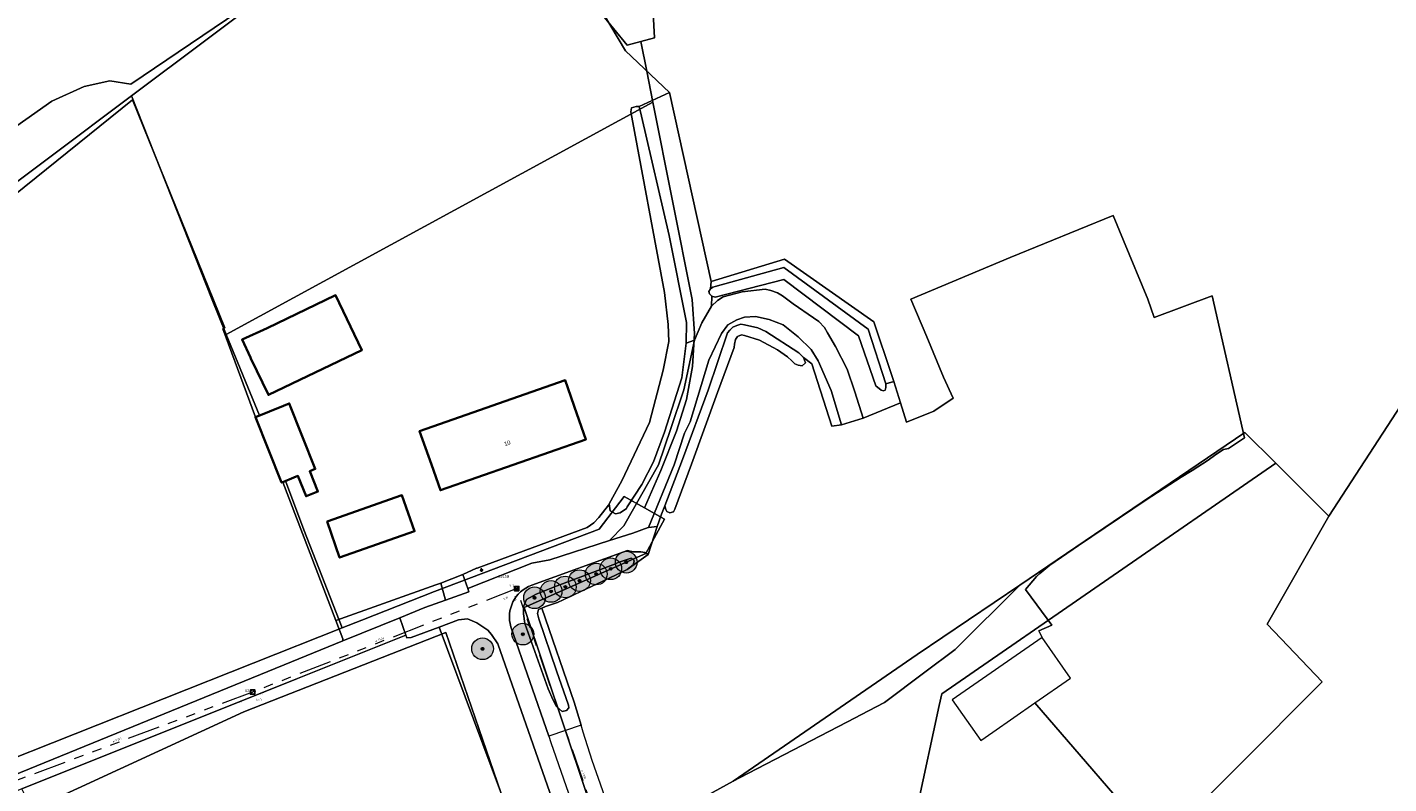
# Model space of a CAD drawing. Header units: metres. Extents: x 163628 to 167855, y 402678 to 405435.
# Tile 197 of 256: x 164938 to 165188, y 403471 to 403610. Entities that reach past the tile are written whole.
import ezdxf
from ezdxf.enums import TextEntityAlignment as Align

# ---------------------------------------------------------------- set-up
doc = ezdxf.new("R2010")
doc.units = ezdxf.units.M
doc.linetypes.add('X-CA190022.004-UO-WHM_Riolering gemeente_NLCS_v0.2$0$RI-GWA', pattern=[18.45, 6, -1.8, 1.75, -1.8, 1.75, -1.8, 1.75, -1.8])
doc.layers.get('0').update_dxf_attribs({"lineweight": 25})
for name, color, linetype, lineweight in [('X-CA190022.004-UO-BGT_Ondergrond$0$GE_203_VGOHaag_Lijn_GEM', 253, 'X-CA190022.004-UO-BGT_Ondergrond$0$Heg', 9), ('X-CA190022.004-UO-BGT_Ondergrond$0$GE_260_OSHOVERIGESCHEIDING_Lijn_GEM', 253, 'Continuous', 9), ('X-CA190022.004-UO-BGT_Ondergrond$0$GE_261_OSHHek_Lijn_GEM', 253, 'X-CA190022.004-UO-BGT_Ondergrond$0$Hekwerk', 9), ('X-CA190022.004-UO-BGT_Ondergrond$0$GE_314_WGDRijbaanLokaleweg_Vlak_GEM', 253, 'Continuous', 9), ('X-CA190022.004-UO-BGT_Ondergrond$0$GE_322_WGDInrit_Vlak_GEM', 253, 'Continuous', 9), ('X-CA190022.004-UO-BGT_Ondergrond$0$GE_367_OWGBerm_groenvoorziening_grasenk_GEM', 253, 'Continuous', 9), ('X-CA190022.004-UO-BGT_Ondergrond$0$GE_401_OTDErf_Vlak_GEM', 253, 'Continuous', 9), ('X-CA190022.004-UO-BGT_Ondergrond$0$GE_432_OTDOnverhard_zand_Vlak_GEM', 253, 'Continuous', 9), ('X-CA190022.004-UO-BGT_Ondergrond$0$GE_4502_GBKN_Huisnummer_Lijn_GEM', 7, 'Continuous', 9), ('X-CA190022.004-UO-BGT_Ondergrond$0$GE_471_BTDBouwland_Vlak_GEM', 253, 'Continuous', 9), ('X-CA190022.004-UO-BGT_Ondergrond$0$GE_476_BTDGraslandagrarisch_Vlak_GEM', 253, 'Continuous', 9), ('X-CA190022.004-UO-BGT_Ondergrond$0$GE_523_WTDGreppel_drogesloot_Vlak_GEM', 253, 'Continuous', 9), ('X-CA190022.004-UO-BGT_Ondergrond$0$GE_601_PNDgrondvlakpand_Vlak_MV_GEM', 34, 'Continuous', 35), ('X-CA190022.004-UO-BGT_Ondergrond$0$GE_861_PALLichtmast_Punt_GEM', 253, 'Continuous', 9), ('X-CA190022.004-UO-BGT_Ondergrond$0$GE_885_PutInspectieofRioolput_Punt_GEM', 253, 'Continuous', 9), ('X-CA190022.004-UO-BGT_Ondergrond$0$N-WE-RI-PUT_INSPECTIE-S', 253, 'Continuous', 9), ('X-CA190022.004-UO-DWM_Beplanting$0$B-WE-GR-BOOM-S AFKOMSTIG UIT BGT', 252, 'Continuous', 0), ('X-CA190022.004-UO-KAD_Percelen$0$B-WE-KG-GRENS_PERCEEL-GV', 150, 'Continuous', 9), ('X-CA190022.004-UO-WHM_Riolering gemeente_NLCS_v0.2$0$B-WE-RI-BOB-T18', 214, 'Continuous', 15), ('X-CA190022.004-UO-WHM_Riolering gemeente_NLCS_v0.2$0$B-WE-RI-DIAMETER-T18', 214, 'Continuous', 15), ('X-CA190022.004-UO-WHM_Riolering gemeente_NLCS_v0.2$0$B-WE-RI-GWA_TRANSPORTLEIDING-G', 214, 'X-CA190022.004-UO-WHM_Riolering gemeente_NLCS_v0.2$0$RI-GWA', 15), ('X-CA190022.004-UO-WHM_Riolering gemeente_NLCS_v0.2$0$B-WE-RI-PUT-S', 214, 'Continuous', 15), ('X-CA190022.004-UO-WHM_Riolering gemeente_NLCS_v0.2$0$B-WE-RI-PUTDEKSELHOOGTE-T18', 214, 'Continuous', 15), ('X-CA190022.004-UO-WHM_Riolering gemeente_NLCS_v0.2$0$B-WE-RI-PUTNUMMER-T25', 214, 'Continuous', 15)]:
    doc.layers.add(name, color=color, linetype=linetype, lineweight=lineweight)
doc.layers.add('X-CA190022.004-UO-DWM_Beplanting$0$N-GV-GR-GRAS-A-200', color=7, linetype='Continuous')
doc.layers.add('X-CA190022.004-UO-KL_Wenstracé_v0.3$0$N-WE-KL-TRACE_WENSTRACE-G 1.5m', color=24, linetype='Continuous', lineweight=35, transparency=0.6)
doc.styles.add('X-CA190022.004-UO-BGT_Ondergrond$0$BGT_NAR', font='arial.ttf', dxfattribs={"height": 1})
doc.styles.add('X-CA190022.004-UO-BGT_Ondergrond$0$NLCS-ISO', font='NLCS-ISO.ttf')
doc.styles.add('X-CA190022.004-UO-WHM_Riolering gemeente_NLCS_v0.2$0$NLCS-ISO-M200-T18', font='NLCS-ISO.ttf', dxfattribs={"height": 0.36})
doc.styles.add('X-CA190022.004-UO-WHM_Riolering gemeente_NLCS_v0.2$0$NLCS-ISO-M200-T25', font='NLCS-ISO.ttf', dxfattribs={"height": 0.5})
doc.linetypes.add('X-CA190022.004-UO-BGT_Ondergrond$0$Heg', pattern='A,5,-1.5,[2,dgnlstyle-meierijstad.shx,S=0.007937,R=45,X=0,Y=0],-1.5', length=8)
doc.linetypes.add('X-CA190022.004-UO-BGT_Ondergrond$0$Hekwerk', pattern='A,5,-1.5,[2,dgnlstyle-Veghel.shx,S=0.007937,R=0,X=0,Y=0],-1.5', length=8)

# ---------------------------------------------------------------- blocks, each defined once
blk = doc.blocks.new('X-CA190022.004-UO-BGT_Ondergrond$0$SRI-PUT_INSPECTIEPUT_RIOOLPUT-SO')
at = {"color": 0, "linetype": 'ByBlock', "lineweight": 18}
blk.add_lwpolyline([(-1.1, -1.1), (1.1, -1.1), (1.1, 1.1), (-1.1, 1.1)], close=True, dxfattribs=at)
at = {"color": 0, "linetype": 'ByBlock', "lineweight": 18, "style": 'X-CA190022.004-UO-BGT_Ondergrond$0$NLCS-ISO'}
blk.add_text('r', height=1.5, dxfattribs=at).set_placement((0, 0.3), align=Align.MIDDLE_CENTER)
blk = doc.blocks.new('X-CA190022.004-UO-BGT_Ondergrond$0$IMGEOInspectierioolput')
at = {"layer": 'X-CA190022.004-UO-BGT_Ondergrond$0$N-WE-RI-PUT_INSPECTIE-S', "xscale": 10, "yscale": 10, "zscale": 10}
blk.add_blockref('X-CA190022.004-UO-BGT_Ondergrond$0$SRI-PUT_INSPECTIEPUT_RIOOLPUT-SO', (0, 0), dxfattribs=at)
blk = doc.blocks.new('X-CA190022.004-UO-BGT_Ondergrond$0$N-SIE-WEG_LICHTMAST-SO')
h = blk.add_hatch(color=256)
h.paths.add_polyline_path([(1.2, 0.5, 0.658505), (-1.2, 0.5)])
h.paths.add_polyline_path([(-1.2, -0.5, 0.658505), (1.2, -0.5)])
at = {"flags": 128}
for points in [[(-2.2, 1.3), (-1.1, 0.6)], [(-1.2, 0.5), (1.2, 0.5)], [(0, 1.3), (0, 2.5)], [(1.1, 0.6), (2.2, 1.3)], [(-2.2, -1.3), (-1.1, -0.6)], [(-1.2, -0.5), (1.2, -0.5)], [(0, -1.3), (0, -2.5)], [(2.2, -1.3), (1.1, -0.6)]]:
    blk.add_lwpolyline(points, dxfattribs=at)
at = {"ltscale": 0.5}
blk.add_circle((0, 0), 1.27, dxfattribs=at)
at = {"style": 'X-CA190022.004-UO-BGT_Ondergrond$0$NLCS-ISO'}
blk.add_attdef('TYPE', text='', height=1.8, dxfattribs=at).set_placement((0, 2.5), align=Align.BOTTOM_CENTER)
blk = doc.blocks.new('X-CA190022.004-UO-BGT_Ondergrond$0$IMGEOLichtmastpaal')
at = {"xscale": 5, "yscale": 5, "zscale": 5}
blk.add_blockref('X-CA190022.004-UO-BGT_Ondergrond$0$N-SIE-WEG_LICHTMAST-SO', (0, 6), dxfattribs=at)
blk = doc.blocks.new('X-CA190022.004-UO-WHM_Riolering gemeente_NLCS_v0.2$0$B-SRI-PUT_BETON-SO')
blk.add_line((-1.4, -1.4), (1.4, 1.4))
at = {"lineweight": -3, "flags": 128}
blk.add_lwpolyline([(2, -2), (2, 2), (-2, 2), (-2, -2)], close=True, dxfattribs=at)
at = {"lineweight": -3}
blk.add_circle((0, 0), 2, dxfattribs=at)
blk = doc.blocks.new('X-CA190022.004-UO-DWM_Beplanting$0$SGR-BOOM_01-SO')
at = {"linetype": 'ByBlock', "lineweight": 18}
h = blk.add_hatch(color=0, dxfattribs=at)
h.dxf.hatch_style = 1
edge = h.paths.add_edge_path()
edge.add_arc((0, 0), 0.25, 0, 360)
at = {"color": 0, "linetype": 'ByBlock', "lineweight": 18}
for radius in [2, 0.25]:
    blk.add_circle((0, 0), radius, dxfattribs=at)
blk = doc.blocks.new('X-CA190022.004-UO-DWM_Beplanting$0$IMGEOBoom')
at = {"transparency": 33554457}
h = blk.add_hatch(color=256, dxfattribs=at)
h.dxf.hatch_style = 1
edge = h.paths.add_edge_path()
edge.add_arc((0, 0), 100, 0, 360)
edge = h.paths.add_edge_path(flags=17)
edge.add_arc((0, 0), 12.5, 0, 360)
h = blk.add_hatch()
h.set_pattern_fill('ANGLE', color=256)
h.set_pattern_definition([(0, (0, 0), (0, 6.985), [5.08, -1.905]), (90, (0, 0), (-6.985, 4e-16), [5.08, -1.905])])
edge = h.paths.add_edge_path(flags=17)
edge.add_arc((0, 0), 12.5, 0, 360)
at = {"layer": 'X-CA190022.004-UO-DWM_Beplanting$0$N-GV-GR-GRAS-A-200'}
h = blk.add_hatch(color=256, dxfattribs=at)
h.dxf.hatch_style = 1
edge = h.paths.add_edge_path(flags=17)
edge.add_arc((0, 0), 12.5, 0, 360)
at = {"xscale": 50, "yscale": 50, "zscale": 50}
blk.add_blockref('X-CA190022.004-UO-DWM_Beplanting$0$SGR-BOOM_01-SO', (0, 0), dxfattribs=at)

msp = doc.modelspace()

# ---------------------------------------------------------------- linework, layer by layer
at = {"layer": 'X-CA190022.004-UO-BGT_Ondergrond$0$GE_203_VGOHaag_Lijn_GEM'}
for p, q in [((165081.938, 403548.439), (165085.642, 403536.956)), ((165044.487, 403522.391), (165042.754, 403520.15)), ((165044.633, 403522.655), (165044.487, 403522.391)), ((165042.754, 403520.15), (165041.841, 403519.189)), ((165040.608, 403518.326), (165020.318, 403510.841)), ((165041.841, 403519.189), (165040.608, 403518.326)), ((165047.966, 403510.586), (165051.835, 403513.335)), ((165020.204, 403510.799), (165017.677, 403509.656)), ((165020.318, 403510.841), (165020.204, 403510.799)), ((164994.34, 403501.148), (165012.758, 403507.735)), ((165012.758, 403507.735), (165013.269, 403507.918)), ((165038.168, 403486.114), (165032.266, 403503.473))]:
    msp.add_line(p, q, dxfattribs=at)
at = {"layer": 'X-CA190022.004-UO-BGT_Ondergrond$0$GE_260_OSHOVERIGESCHEIDING_Lijn_GEM'}
for p, q in [((165137.41, 403575.762), (165118.439, 403568.037)), ((165139.341, 403571.132), (165137.41, 403575.762)), ((165143.786, 403560.337), (165139.341, 403571.132)), ((165118.439, 403568.037), (165100.183, 403560.364)), ((165100.183, 403560.364), (165103.12, 403553.432)), ((165144.985, 403556.963), (165143.786, 403560.337)), ((165103.12, 403553.432), (165106.189, 403545.97)), ((165106.189, 403545.97), (165107.962, 403542.134))]:
    msp.add_line(p, q, dxfattribs=at)
at = {"layer": 'X-CA190022.004-UO-BGT_Ondergrond$0$GE_261_OSHHek_Lijn_GEM'}
for p, q in [((165063.397, 403563.592), (165055.742, 403598.373)), ((165076.906, 403567.719), (165063.397, 403563.592)), ((165093.353, 403556.194), (165076.906, 403567.719)), ((165096.611, 403546.499), (165093.353, 403556.194)), ((165097.028, 403545.18), (165096.611, 403546.499)), ((165098.264, 403541.273), (165097.028, 403545.18)), ((165099.389, 403537.715), (165098.264, 403541.273)), ((165104.416, 403539.726), (165099.389, 403537.715)), ((165053.452, 403518.516), (165054.263, 403520.732))]:
    msp.add_line(p, q, dxfattribs=at)
at = {"layer": 'X-CA190022.004-UO-BGT_Ondergrond$0$GE_314_WGDRijbaanLokaleweg_Vlak_GEM', "flags": 128}
for points in [[(165056.601, 403529.871), (165051.865, 403518.312), (165051.804, 403518.304), (165048.965, 403517.286), (165044.687, 403515.898), (165047.332, 403518.639), (165053.741, 403529.84), (165055.981, 403536.52), (165058.36, 403543.653), (165060.327, 403552.801), (165061.69, 403555.963), (165063.468, 403559.039), (165064.553, 403560.108), (165065.644, 403560.786), (165069.099, 403561.677), (165073.329, 403562.199), (165074.394, 403561.964), (165075.638, 403561.532), (165076.522, 403560.946), (165078.502, 403559.468), (165082.285, 403556.891), (165083.214, 403556.221), (165084.255, 403555.135), (165084.858, 403554.147), (165086.313, 403551.623), (165088.446, 403547.428), (165089.884, 403543.286), (165091.416, 403538.41), (165087.418, 403537.224), (165085.512, 403543.535), (165083.091, 403549.015), (165081.811, 403551.105), (165079.409, 403553.431), (165076.7, 403555.621), (165074.09, 403556.626), (165071.561, 403557.125), (165069.552, 403557.023), (165068.16, 403556.564), (165066.515, 403555.613), (165065.311, 403553.996), (165063.009, 403549.122), (165059.525, 403537.776), (165058.521, 403535.7), (165056.601, 403529.871)], [(165075.721, 403349.35), (165024.156, 403496.91), (165022.964, 403498.591), (165022.314, 403499.419), (165020.291, 403500.759), (165018.555, 403501.471), (165016.879, 403501.285), (165013.332, 403499.956), (165008.172, 403498.022), (165007.367, 403497.99), (165007.2, 403498.468), (165006.079, 403501.684), (165010.701, 403503.57), (165014.501, 403504.932), (165018.833, 403506.485), (165018.622, 403507.064), (165030.398, 403511.714), (165033.743, 403512.349), (165044.687, 403515.898), (165048.965, 403517.286), (165051.804, 403518.304), (165051.865, 403518.312), (165053.452, 403518.516), (165051.835, 403513.335), (165051.221, 403513.674), (165050.463, 403513.824), (165049.067, 403513.811), (165048.042, 403514.085), (165030.378, 403507.679)], [(164987.254, 403490.483), (164936.523, 403470.173), (164931.67, 403468.23), (164930.468, 403469.305), (164929.218, 403470.324), (164934.918, 403472.65), (164986.179, 403493.565), (164995.617, 403497.416), (165006.079, 403501.684), (165007.2, 403498.468), (164987.254, 403490.483)], [(165026.549, 403499.999), (165033.529, 403479.85), (165033.918, 403478.728), (165040.874, 403458.658), (165041.31, 403457.398), (165046.647, 403441.999), (165049.65, 403433.334), (165064.147, 403391.507), (165067.319, 403382.355), (165071.877, 403369.206), (165073.306, 403365.083), (165076.091, 403357.048), (165078.381, 403350.44), (165079.539, 403346.899), (165083.489, 403334.827), (165086.54, 403325.504)]]:
    msp.add_lwpolyline(points, dxfattribs=at)
at = {"layer": 'X-CA190022.004-UO-BGT_Ondergrond$0$GE_314_WGDRijbaanLokaleweg_Vlak_GEM'}
msp.add_arc((165032.508, 403501.822), 6.232, 109.98845, 197.01282, dxfattribs=at)
at = {"layer": 'X-CA190022.004-UO-BGT_Ondergrond$0$GE_322_WGDInrit_Vlak_GEM', "flags": 128}
msp.add_lwpolyline([(165017.677, 403509.656), (165018.622, 403507.064), (165018.833, 403506.485), (165014.501, 403504.932), (165013.659, 403508.072), (165017.677, 403509.656)], dxfattribs=at)
at = {"layer": 'X-CA190022.004-UO-BGT_Ondergrond$0$GE_367_OWGBerm_groenvoorziening_grasenk_GEM', "flags": 128}
for points in [[(165093.353, 403556.194), (165096.611, 403546.499), (165097.028, 403545.18), (165095.557, 403544.747), (165092.295, 403554.825), (165076.787, 403566.172), (165064.148, 403562.707), (165063.717, 403562.532), (165063.265, 403562.232), (165063.397, 403563.592), (165076.906, 403567.719), (165093.353, 403556.194)], [(165063.558, 403560.925), (165064.179, 403560.745), (165076.798, 403563.972), (165090.516, 403553.569), (165093.726, 403544.396), (165094.739, 403543.565), (165095.137, 403543.475), (165095.463, 403543.617), (165095.599, 403544.053), (165095.557, 403544.747), (165097.028, 403545.18), (165098.264, 403541.273), (165091.416, 403538.41), (165089.884, 403543.286), (165088.446, 403547.428), (165086.313, 403551.623), (165084.858, 403554.147), (165084.255, 403555.135), (165083.214, 403556.221), (165082.285, 403556.891), (165078.502, 403559.468), (165076.522, 403560.946), (165075.638, 403561.532), (165074.394, 403561.964), (165073.329, 403562.199), (165069.099, 403561.677), (165065.644, 403560.786), (165064.553, 403560.108), (165063.468, 403559.039), (165063.558, 403560.925)], [(165058.168, 403530.822), (165054.904, 403522.291), (165054.263, 403520.732), (165053.452, 403518.516), (165051.865, 403518.312), (165056.601, 403529.871), (165058.521, 403535.7), (165059.525, 403537.776), (165063.009, 403549.122), (165065.311, 403553.996), (165066.515, 403555.613), (165068.16, 403556.564), (165069.552, 403557.023), (165071.561, 403557.125), (165074.09, 403556.626), (165076.7, 403555.621), (165079.409, 403553.431), (165081.811, 403551.105), (165083.091, 403549.015), (165085.512, 403543.535), (165087.418, 403537.224), (165085.642, 403536.956), (165081.938, 403548.439), (165080.426, 403549.575), (165079.581, 403550.466), (165073.496, 403554.421), (165072.027, 403555.077), (165069.571, 403555.643), (165068.877, 403555.741), (165068.116, 403555.501), (165067.408, 403555.218), (165066.854, 403554.629), (165066.447, 403554.126), (165062.858, 403543.616), (165058.168, 403530.822)], [(165044.687, 403515.898), (165033.743, 403512.349), (165030.398, 403511.714), (165018.622, 403507.064), (165017.677, 403509.656), (165020.204, 403510.799), (165020.318, 403510.841), (165040.608, 403518.326), (165041.841, 403519.189), (165042.754, 403520.15), (165044.487, 403522.391), (165044.633, 403522.655), (165044.799, 403521.362), (165045.782, 403520.846), (165046.652, 403521.018), (165047.817, 403521.772), (165047.979, 403522.078), (165050.66, 403526.214), (165052.827, 403530.386), (165054.828, 403535.83), (165058.032, 403545.861), (165058.812, 403552.228), (165060.327, 403552.801), (165058.36, 403543.653), (165055.981, 403536.52), (165053.741, 403529.84), (165047.332, 403518.639), (165044.687, 403515.898)], [(165047.966, 403510.586), (165049.043, 403511.442), (165049.229, 403512.094), (165049.128, 403512.418), (165048.663, 403512.646), (165046.284, 403511.832), (165045.774, 403511.591), (165034.554, 403507.373), (165031.173, 403506.003), (165029.396, 403505.064), (165028.852, 403503.748), (165028.89, 403502.38), (165029.128, 403500.623), (165033.434, 403488.602), (165034.355, 403486.488), (165034.924, 403485.366), (165035.974, 403484.397), (165036.808, 403484.603), (165037.24, 403485.098), (165037.153, 403485.563), (165034.921, 403491.913), (165031.689, 403501.513), (165031.45, 403502.462), (165031.609, 403503.205), (165032.266, 403503.473), (165038.168, 403486.114), (165039.457, 403481.909), (165033.529, 403479.85), (165026.549, 403499.999)], [(165030.378, 403507.679), (165048.042, 403514.085), (165049.067, 403513.811), (165050.463, 403513.824), (165051.221, 403513.674), (165051.835, 403513.335), (165047.966, 403510.586)], [(165010.701, 403503.57), (165006.079, 403501.684), (164995.617, 403497.416), (164995.635, 403497.774), (164994.34, 403501.148), (165012.758, 403507.735), (165013.269, 403507.918), (165013.659, 403508.072), (165014.501, 403504.932), (165010.701, 403503.57)], [(165024.156, 403496.91), (165075.721, 403349.35), (165077.597, 403343.454), (165076.871, 403341.781), (165076.21, 403340.917), (165057.953, 403392.466), (165046.566, 403424.296), (165036.468, 403452.338), (165036.917, 403452.686), (165037.104, 403453.337), (165036.859, 403454.365), (165036.203, 403454.708), (165033.548, 403453.819), (165030.959, 403452.747), (165013.332, 403499.956), (165016.879, 403501.285), (165018.555, 403501.471), (165020.291, 403500.759), (165022.314, 403499.419), (165022.964, 403498.591), (165024.156, 403496.91)]]:
    msp.add_lwpolyline(points, dxfattribs=at)
at = {"layer": 'X-CA190022.004-UO-BGT_Ondergrond$0$GE_367_OWGBerm_groenvoorziening_grasenk_GEM', "extrusion": (0, 0, -1)}
msp.add_arc((-165032.508, 403501.822), 6.232, 342.98718, 70.01155, dxfattribs=at)
at = {"layer": 'X-CA190022.004-UO-BGT_Ondergrond$0$GE_401_OTDErf_Vlak_GEM', "flags": 128}
for points in [[(164928.629, 403587.424), (164942.024, 403596.8), (164947.977, 403599.479), (164952.739, 403600.521), (164956.609, 403599.926), (165024.772, 403646.062), (165033.255, 403635.198), (165033.167, 403630.488), (165047.653, 403606.08), (165055.742, 403598.373), (165050.161, 403595.81)], [(165050.161, 403595.81), (165049.596, 403595.817), (165048.746, 403595.585), (165048.656, 403594.86), (165054.846, 403561.596), (165055.483, 403555.677), (165055.608, 403552.528), (165054.578, 403547.273), (165052.045, 403537.658), (165046.984, 403526.918), (165044.633, 403522.655), (165044.487, 403522.391), (165042.754, 403520.15), (165041.841, 403519.189), (165040.608, 403518.326), (165020.318, 403510.841), (165020.204, 403510.799), (165017.677, 403509.656), (165013.659, 403508.072), (165013.269, 403507.918), (165012.758, 403507.735), (164994.34, 403501.148), (164984.542, 403526.669), (164986.579, 403527.483), (164987.353, 403527.792), (164988.852, 403524.042), (164991.025, 403524.91), (164989.526, 403528.661), (164990.54, 403529.086), (164985.747, 403541.135), (164984.714, 403540.702), (164979.514, 403538.624), (164973.496, 403554.899), (164973.898, 403555.082), (164956.907, 403597.073), (164927.087, 403573.025)], [(165046.211, 403461.987), (165041.495, 403475.375), (165039.857, 403480.626), (165039.457, 403481.909), (165038.168, 403486.114), (165032.266, 403503.473), (165032.908, 403503.736), (165035.126, 403504.519), (165044.533, 403508.902), (165047.966, 403510.586), (165051.835, 403513.335), (165053.452, 403518.516), (165054.263, 403520.732), (165054.904, 403522.291), (165055.089, 403521.642), (165055.272, 403521.246), (165055.789, 403520.976), (165056.499, 403521.201), (165056.73, 403521.708), (165059.767, 403529.969), (165064.56, 403543.168), (165067.656, 403551.459), (165067.737, 403552.076), (165067.91, 403552.896), (165068.272, 403553.483), (165069.003, 403553.753), (165069.573, 403553.675), (165072.343, 403552.779), (165075.624, 403551.005), (165077.48, 403549.741), (165078.251, 403548.963), (165078.844, 403548.443), (165079.417, 403548.171), (165080.184, 403548.079), (165080.753, 403548.597), (165080.426, 403549.575), (165081.938, 403548.439), (165085.642, 403536.956), (165087.418, 403537.224), (165091.416, 403538.41), (165098.264, 403541.273), (165099.389, 403537.715), (165104.416, 403539.726), (165107.962, 403542.134), (165106.189, 403545.97), (165103.12, 403553.432), (165100.183, 403560.364), (165118.439, 403568.037), (165137.41, 403575.762), (165139.341, 403571.132), (165143.786, 403560.337), (165144.985, 403556.963), (165155.653, 403560.978), (165161.618, 403534.825), (165158.652, 403532.854), (165157.754, 403532.638), (165156.325, 403531.733), (165154.897, 403530.685), (165151.965, 403528.804), (165149.928, 403527.587), (165143.472, 403523.407), (165131.063, 403514.993), (165125.745, 403511.394), (165123.919, 403509.834), (165123.311, 403509.278), (165121.273, 403506.897), (165123.368, 403504.048), (165126.118, 403500.293), (165123.764, 403499.265), (165124.364, 403498.045)], [(164981.648, 403555), (164994.266, 403561.06), (164999.112, 403550.974), (164981.901, 403542.71), (164978.664, 403549.447), (164978.589, 403549.603), (164977.046, 403552.901), (164981.648, 403555)], [(165036.558, 403545.428), (165038.71, 403539.253), (165040.361, 403534.533), (165013.558, 403525.162), (165011.908, 403529.881), (165009.746, 403536.065), (165036.558, 403545.428)], [(164992.694, 403519.38), (165006.481, 403524.229), (165008.806, 403517.619), (164995.019, 403512.77), (164992.694, 403519.38)], [(165124.364, 403498.045), (165107.775, 403486.589), (165113.087, 403479.102), (165115.254, 403480.611), (165123.01, 403486.014), (165145.918, 403459.491)]]:
    msp.add_lwpolyline(points, dxfattribs=at)
at = {"layer": 'X-CA190022.004-UO-BGT_Ondergrond$0$GE_432_OTDOnverhard_zand_Vlak_GEM', "flags": 128}
msp.add_lwpolyline([(165055.742, 403598.373), (165063.397, 403563.592), (165063.265, 403562.232), (165063.009, 403561.736), (165063.085, 403561.307), (165063.558, 403560.925), (165063.468, 403559.039), (165061.69, 403555.963), (165060.327, 403552.801), (165058.812, 403552.228), (165058.877, 403556.041), (165055.654, 403572.079), (165050.604, 403594.07), (165050.161, 403595.81), (165055.742, 403598.373)], dxfattribs=at)
at = {"layer": 'X-CA190022.004-UO-BGT_Ondergrond$0$GE_471_BTDBouwland_Vlak_GEM', "flags": 128}
for points in [[(165024.772, 403646.062), (164956.609, 403599.926), (164952.739, 403600.521), (164947.977, 403599.479), (164942.024, 403596.8), (164928.629, 403587.424)], [(165145.918, 403459.491), (165123.01, 403486.014), (165129.573, 403490.585), (165124.364, 403498.045), (165123.764, 403499.265), (165126.118, 403500.293), (165123.368, 403504.048), (165121.273, 403506.897), (165123.311, 403509.278), (165123.919, 403509.834), (165125.745, 403511.394), (165131.063, 403514.993), (165143.472, 403523.407), (165149.928, 403527.587), (165151.965, 403528.804), (165154.897, 403530.685), (165156.325, 403531.733), (165157.754, 403532.638), (165158.652, 403532.854), (165161.618, 403534.825), (165155.653, 403560.978), (165144.985, 403556.963), (165143.786, 403560.337), (165139.341, 403571.132), (165137.41, 403575.762), (165118.439, 403568.037), (165100.183, 403560.364), (165103.12, 403553.432), (165106.189, 403545.97), (165107.962, 403542.134), (165104.416, 403539.726), (165099.389, 403537.715), (165098.264, 403541.273), (165097.028, 403545.18), (165096.611, 403546.499), (165093.353, 403556.194), (165076.906, 403567.719), (165063.397, 403563.592), (165055.742, 403598.373), (165047.653, 403606.08), (165033.167, 403630.488)]]:
    msp.add_lwpolyline(points, dxfattribs=at)
at = {"layer": 'X-CA190022.004-UO-BGT_Ondergrond$0$GE_476_BTDGraslandagrarisch_Vlak_GEM', "flags": 128}
for points in [[(164927.087, 403573.025), (164956.907, 403597.073), (164973.898, 403555.082), (164973.496, 403554.899), (164979.514, 403538.624), (164984.326, 403526.583), (164984.542, 403526.669)], [(164984.542, 403526.669), (164994.34, 403501.148), (164995.635, 403497.774), (164995.617, 403497.416), (164986.179, 403493.565), (164934.918, 403472.65)], [(165013.332, 403499.956), (165030.959, 403452.747), (165023.079, 403449.483), (165008.747, 403442.968), (164979.896, 403430.855), (164977.861, 403430.461), (164969.732, 403438.585), (164937.813, 403467.612), (164936.523, 403470.173), (164987.254, 403490.483), (165007.2, 403498.468), (165007.367, 403497.99), (165008.172, 403498.022), (165013.332, 403499.956)]]:
    msp.add_lwpolyline(points, dxfattribs=at)
at = {"layer": 'X-CA190022.004-UO-BGT_Ondergrond$0$GE_523_WTDGreppel_drogesloot_Vlak_GEM', "flags": 128}
for points in [[(165050.161, 403595.81), (165050.604, 403594.07), (165055.654, 403572.079), (165058.877, 403556.041), (165058.812, 403552.228), (165058.032, 403545.861), (165054.828, 403535.83), (165052.827, 403530.386), (165050.66, 403526.214), (165047.979, 403522.078), (165047.817, 403521.772), (165046.652, 403521.018), (165045.782, 403520.846), (165044.799, 403521.362), (165044.633, 403522.655), (165046.984, 403526.918), (165052.045, 403537.658), (165054.578, 403547.273), (165055.608, 403552.528), (165055.483, 403555.677), (165054.846, 403561.596), (165048.656, 403594.86), (165048.746, 403595.585), (165049.596, 403595.817), (165050.161, 403595.81)], [(165076.798, 403563.972), (165064.179, 403560.745), (165063.558, 403560.925), (165063.085, 403561.307), (165063.009, 403561.736), (165063.265, 403562.232), (165063.717, 403562.532), (165064.148, 403562.707), (165076.787, 403566.172), (165092.295, 403554.825), (165095.557, 403544.747), (165095.599, 403544.053), (165095.463, 403543.617), (165095.137, 403543.475), (165094.739, 403543.565), (165093.726, 403544.396), (165090.516, 403553.569), (165076.798, 403563.972)], [(165059.767, 403529.969), (165056.73, 403521.708), (165056.499, 403521.201), (165055.789, 403520.976), (165055.272, 403521.246), (165055.089, 403521.642), (165054.904, 403522.291), (165058.168, 403530.822), (165062.858, 403543.616), (165066.447, 403554.126), (165066.854, 403554.629), (165067.408, 403555.218), (165068.116, 403555.501), (165068.877, 403555.741), (165069.571, 403555.643), (165072.027, 403555.077), (165073.496, 403554.421), (165079.581, 403550.466), (165080.426, 403549.575), (165080.753, 403548.597), (165080.184, 403548.079), (165079.417, 403548.171), (165078.844, 403548.443), (165078.251, 403548.963), (165077.48, 403549.741), (165075.624, 403551.005), (165072.343, 403552.779), (165069.573, 403553.675), (165069.003, 403553.753), (165068.272, 403553.483), (165067.91, 403552.896), (165067.737, 403552.076), (165067.656, 403551.459), (165064.56, 403543.168), (165059.767, 403529.969)], [(165047.966, 403510.586), (165044.533, 403508.902), (165035.126, 403504.519), (165032.908, 403503.736), (165032.266, 403503.473), (165031.609, 403503.205), (165031.45, 403502.462), (165031.689, 403501.513), (165034.921, 403491.913), (165037.153, 403485.563), (165037.24, 403485.098), (165036.808, 403484.603), (165035.974, 403484.397), (165034.924, 403485.366), (165034.355, 403486.488), (165033.434, 403488.602), (165029.128, 403500.623), (165028.89, 403502.38), (165028.852, 403503.748), (165029.396, 403505.064), (165031.173, 403506.003), (165034.554, 403507.373), (165045.774, 403511.591), (165046.284, 403511.832), (165048.663, 403512.646), (165049.128, 403512.418), (165049.229, 403512.094), (165049.043, 403511.442), (165047.966, 403510.586)]]:
    msp.add_lwpolyline(points, dxfattribs=at)
at = {"layer": 'X-CA190022.004-UO-BGT_Ondergrond$0$GE_601_PNDgrondvlakpand_Vlak_MV_GEM', "flags": 128}
for points in [[(164981.648, 403555), (164994.266, 403561.06), (164999.112, 403550.974), (164981.901, 403542.71), (164978.664, 403549.447), (164978.589, 403549.603), (164977.046, 403552.901), (164981.648, 403555)], [(165038.71, 403539.253), (165040.361, 403534.533), (165013.558, 403525.162), (165011.908, 403529.881), (165009.746, 403536.065), (165036.558, 403545.428), (165038.71, 403539.253)], [(164984.714, 403540.702), (164985.747, 403541.135), (164990.54, 403529.086), (164989.526, 403528.661), (164991.025, 403524.91), (164988.852, 403524.042), (164987.353, 403527.792), (164986.579, 403527.483), (164984.542, 403526.669), (164984.326, 403526.583), (164979.514, 403538.624), (164984.714, 403540.702)], [(164992.694, 403519.38), (165006.481, 403524.229), (165008.806, 403517.619), (164995.019, 403512.77), (164992.694, 403519.38)]]:
    msp.add_lwpolyline(points, dxfattribs=at)
at = {"layer": 'X-CA190022.004-UO-KAD_Percelen$0$B-WE-KG-GRENS_PERCEEL-GV', "flags": 128}
for points in [[(164926.596, 403575.181), (164956.674, 403597.762), (164983.837, 403618.158), (165024.268, 403644.292), (165029.575, 403636.338), (165042.922, 403613.242), (165047.973, 403607.105), (165050.481, 403607.781), (165052.972, 403608.453), (165051.478, 403636.914), (165143.28, 403674.542), (165130.463, 403701.225), (165123.49, 403718.122), (164900.08, 403610.457)], [(165052.693, 403596.606), (165051.565, 403602.305), (165050.481, 403607.781), (165047.973, 403607.105), (165042.922, 403613.242), (165029.575, 403636.338), (165024.268, 403644.292), (164983.837, 403618.158), (164956.674, 403597.762), (164971.563, 403560.24), (164974.103, 403553.839)], [(164980.253, 403538.935), (164974.103, 403553.839), (164971.563, 403560.24), (164956.674, 403597.762), (164926.596, 403575.181), (164930.713, 403568.012), (164902.78, 403561.659), (164913.679, 403519.457), (164929.892, 403473.773), (164995.489, 403499.804), (164988.445, 403517.858), (164985.048, 403526.866), (164984.835, 403526.786), (164984.326, 403526.583), (164979.514, 403538.624), (164980.053, 403538.839)], [(164980.053, 403538.839), (164979.514, 403538.624), (164984.326, 403526.583), (164984.835, 403526.786), (164985.048, 403526.866), (164988.445, 403517.858), (164995.489, 403499.804), (164999.089, 403501.233), (165012.464, 403506.542), (165042.78, 403517.978), (165047.391, 403524.019), (165051.122, 403521.924), (165054.133, 403528.782), (165057.018, 403536.055), (165058.895, 403541.89), (165059.993, 403547.946), (165060.329, 403554.045), (165059.89, 403560.255), (165052.693, 403596.606), (164974.103, 403553.839), (164980.253, 403538.935)], [(165113.745, 403427.48), (165118.817, 403422.343), (165168.002, 403372.518), (165168.746, 403373.423), (165229.14, 403448.743), (165210.985, 403462.361), (165240.754, 403511.763), (165247.437, 403522.466), (165245.547, 403527.831), (165239.562, 403545.827), (165233.871, 403563.926), (165228.435, 403582.329), (165225.104, 403594.141), (165177.151, 403520.417), (165165.792, 403500.533), (165175.919, 403489.861)], [(165120.261, 403507.713), (165108.35, 403495.823), (165102.769, 403491.646), (165095.344, 403486.09), (165092.368, 403484.543), (165088.494, 403482.531), (165070.158, 403473.003), (165067.477, 403471.609), (165044.048, 403458.692), (165064.617, 403399.945), (165068.164, 403389.796), (165105.192, 403427.765), (165103.041, 403437.672), (165102.954, 403438.076), (165094.652, 403443.812), (165086.772, 403447.918), (165084.299, 403459.045), (165083.974, 403460.509), (165087.113, 403463.797), (165101.402, 403466.994), (165105.398, 403485.54), (165105.864, 403487.7), (165167.352, 403530.164), (165161.677, 403535.81)], [(165070.247, 403383.838), (165105.055, 403418.761), (165113.745, 403427.48), (165175.919, 403489.861), (165165.792, 403500.533), (165177.151, 403520.417), (165167.352, 403530.164), (165105.864, 403487.7), (165105.398, 403485.54), (165101.402, 403466.994), (165087.113, 403463.797), (165083.974, 403460.509), (165084.299, 403459.045), (165086.772, 403447.918), (165094.652, 403443.812), (165102.954, 403438.076), (165103.041, 403437.672), (165105.192, 403427.765), (165068.164, 403389.796)], [(165067.477, 403471.609), (165070.158, 403473.003), (165088.494, 403482.531), (165092.368, 403484.543), (165095.344, 403486.09), (165102.769, 403491.646), (165108.35, 403495.823), (165120.261, 403507.713), (165101.369, 403494.896)], [(164973.363, 403435.752), (164938.909, 403466.637), (164977.357, 403484.345), (165014.574, 403498.968), (165028.772, 403457.695), (165031.011, 403450.909), (165035.797, 403452.89), (165076.688, 403336.028), (164980.053, 403429.822)], [(165028.772, 403457.695), (165014.574, 403498.968), (164977.357, 403484.345), (164938.909, 403466.637), (164973.363, 403435.752)]]:
    msp.add_lwpolyline(points, close=True, dxfattribs=at)
for points in [[(165051.478, 403636.914), (165052.972, 403608.453), (165050.481, 403607.781), (165051.565, 403602.305), (165052.693, 403596.606), (165059.89, 403560.255), (165060.329, 403554.045), (165059.993, 403547.946), (165058.895, 403541.89), (165057.018, 403536.055), (165054.133, 403528.782), (165051.122, 403521.924), (165054.844, 403519.809), (165051.413, 403513.543), (165028.975, 403503.557), (165044.048, 403458.692), (165067.477, 403471.609), (165101.369, 403494.896), (165120.261, 403507.713), (165161.677, 403535.81), (165167.352, 403530.164), (165177.151, 403520.417), (165225.104, 403594.141)], [(165044.048, 403458.692), (165028.975, 403503.557), (165051.413, 403513.543), (165054.844, 403519.809), (165051.122, 403521.924), (165047.391, 403524.019), (165042.78, 403517.978), (165012.464, 403506.542), (164999.089, 403501.233), (164995.489, 403499.804), (164929.892, 403473.773)]]:
    msp.add_lwpolyline(points, dxfattribs=at)
at = {"layer": 'X-CA190022.004-UO-KL_Wenstracé_v0.3$0$N-WE-KL-TRACE_WENSTRACE-G 1.5m', "lineweight": 18, "ltscale": 0.2, "const_width": 1.5}
for points in [[(164803.14, 403562.936), (164805.788, 403564.919, 0.0808176), (164810.746, 403570.065, -0.1287935), (164821.418, 403579.223), (164890.74, 403612.966, -0.0014758), (164943.908, 403638.652), (165110.153, 403718.363, 0.0002097), (165117.714, 403721.992), (165181.815, 403752.793, -0.0284588), (165184.733, 403753.996), (165185.575, 403754.289)], [(164806.445, 403558.539), (164809.085, 403560.516, 0.0808176), (164815.268, 403566.935, -0.1287935), (164823.826, 403574.278), (164893.148, 403608.021, -0.0014758), (164946.286, 403633.693), (165112.531, 403713.403, 0.0002097), (165120.096, 403717.035), (165184.197, 403747.836, -0.0284588), (165186.536, 403748.8), (165187.385, 403749.095)]]:
    msp.add_lwpolyline(points, format="xyb", dxfattribs=at)
at = {"layer": 'X-CA190022.004-UO-WHM_Riolering gemeente_NLCS_v0.2$0$B-WE-RI-GWA_TRANSPORTLEIDING-G'}
for p, q in [((165027.616, 403507.04), (164979.008, 403488)), ((165051.872, 403436.8), (165027.616, 403507.04)), ((164979.008, 403488), (164931.008, 403470.016))]:
    msp.add_line(p, q, dxfattribs=at)

# ---------------------------------------------------------------- block references
at = {"layer": 'X-CA190022.004-UO-BGT_Ondergrond$0$GE_861_PALLichtmast_Punt_GEM', "xscale": 0.025, "yscale": 0.025, "zscale": 0.025}
msp.add_blockref('X-CA190022.004-UO-BGT_Ondergrond$0$IMGEOLichtmastpaal', (165021.142, 403510.328), dxfattribs=at)
at = {"layer": 'X-CA190022.004-UO-BGT_Ondergrond$0$GE_885_PutInspectieofRioolput_Punt_GEM', "xscale": 0.025, "yscale": 0.025, "zscale": 0.025}
msp.add_blockref('X-CA190022.004-UO-BGT_Ondergrond$0$IMGEOInspectierioolput', (165027.62, 403507.029), dxfattribs=at)
at = {"layer": 'X-CA190022.004-UO-DWM_Beplanting$0$B-WE-GR-BOOM-S AFKOMSTIG UIT BGT', "xscale": 0.02, "yscale": 0.02, "zscale": 0.02}
for p in [(165044.925, 403510.716), (165047.792, 403511.921), (165039.181, 403508.515), (165042.268, 403509.736), (165030.899, 403505.36), (165033.937, 403506.543), (165036.569, 403507.346), (165028.75, 403498.68), (165021.328, 403495.973)]:
    msp.add_blockref('X-CA190022.004-UO-DWM_Beplanting$0$IMGEOBoom', p, dxfattribs=at)
at = {"layer": 'X-CA190022.004-UO-WHM_Riolering gemeente_NLCS_v0.2$0$B-WE-RI-PUT-S', "xscale": 0.2, "yscale": 0.2, "zscale": 0.2}
for p in [(165027.616, 403507.04), (164979.008, 403488)]:
    msp.add_blockref('X-CA190022.004-UO-WHM_Riolering gemeente_NLCS_v0.2$0$B-SRI-PUT_BETON-SO', p, dxfattribs=at)

# ---------------------------------------------------------------- texts
at = {"layer": 'X-CA190022.004-UO-BGT_Ondergrond$0$GE_4502_GBKN_Huisnummer_Lijn_GEM', "style": 'X-CA190022.004-UO-BGT_Ondergrond$0$BGT_NAR'}
msp.add_text('10', height=0.75, rotation=19.3, dxfattribs=at).set_placement((165025.879, 403533.839), align=Align.MIDDLE_CENTER)
at = {"layer": 'X-CA190022.004-UO-WHM_Riolering gemeente_NLCS_v0.2$0$B-WE-RI-BOB-T18', "style": 'X-CA190022.004-UO-WHM_Riolering gemeente_NLCS_v0.2$0$NLCS-ISO-M200-T18'}
for s, rotation, p in [('7.35', 21.3734, (165025.197, 403504.934)), ('7.35', 289.0639, (165026.94, 403505.631)), ('7.17', 21.3734, (164980.426, 403487.377)), ('7.17', 20.554, (164976.548, 403485.938))]:
    msp.add_text(s, height=0.36, rotation=rotation, dxfattribs=at).set_placement(p)
at = {"layer": 'X-CA190022.004-UO-WHM_Riolering gemeente_NLCS_v0.2$0$B-WE-RI-DIAMETER-T18', "style": 'X-CA190022.004-UO-WHM_Riolering gemeente_NLCS_v0.2$0$NLCS-ISO-M200-T18'}
for rotation, p in [(21.3734, (165001.63, 403497.196)), (20.554, (164953.316, 403478.705)), (289.0639, (165039.506, 403473.608))]:
    msp.add_text('ø P200', height=0.36, rotation=rotation, dxfattribs=at).set_placement(p)
at = {"layer": 'X-CA190022.004-UO-WHM_Riolering gemeente_NLCS_v0.2$0$B-WE-RI-PUTDEKSELHOOGTE-T18', "style": 'X-CA190022.004-UO-WHM_Riolering gemeente_NLCS_v0.2$0$NLCS-ISO-M200-T18'}
for s, p in [('8.10', (165026.26, 403507.43)), ('8.63', (164979.64, 403486.4))]:
    msp.add_text(s, height=0.36, dxfattribs=at).set_placement(p)
at = {"layer": 'X-CA190022.004-UO-WHM_Riolering gemeente_NLCS_v0.2$0$B-WE-RI-PUTNUMMER-T25', "style": 'X-CA190022.004-UO-WHM_Riolering gemeente_NLCS_v0.2$0$NLCS-ISO-M200-T25'}
for s, p in [('0245B', (165024.22, 403509.03)), ('0245A', (164977.6, 403488))]:
    msp.add_text(s, height=0.5, dxfattribs=at).set_placement(p)

doc.saveas('drawing.dxf')
